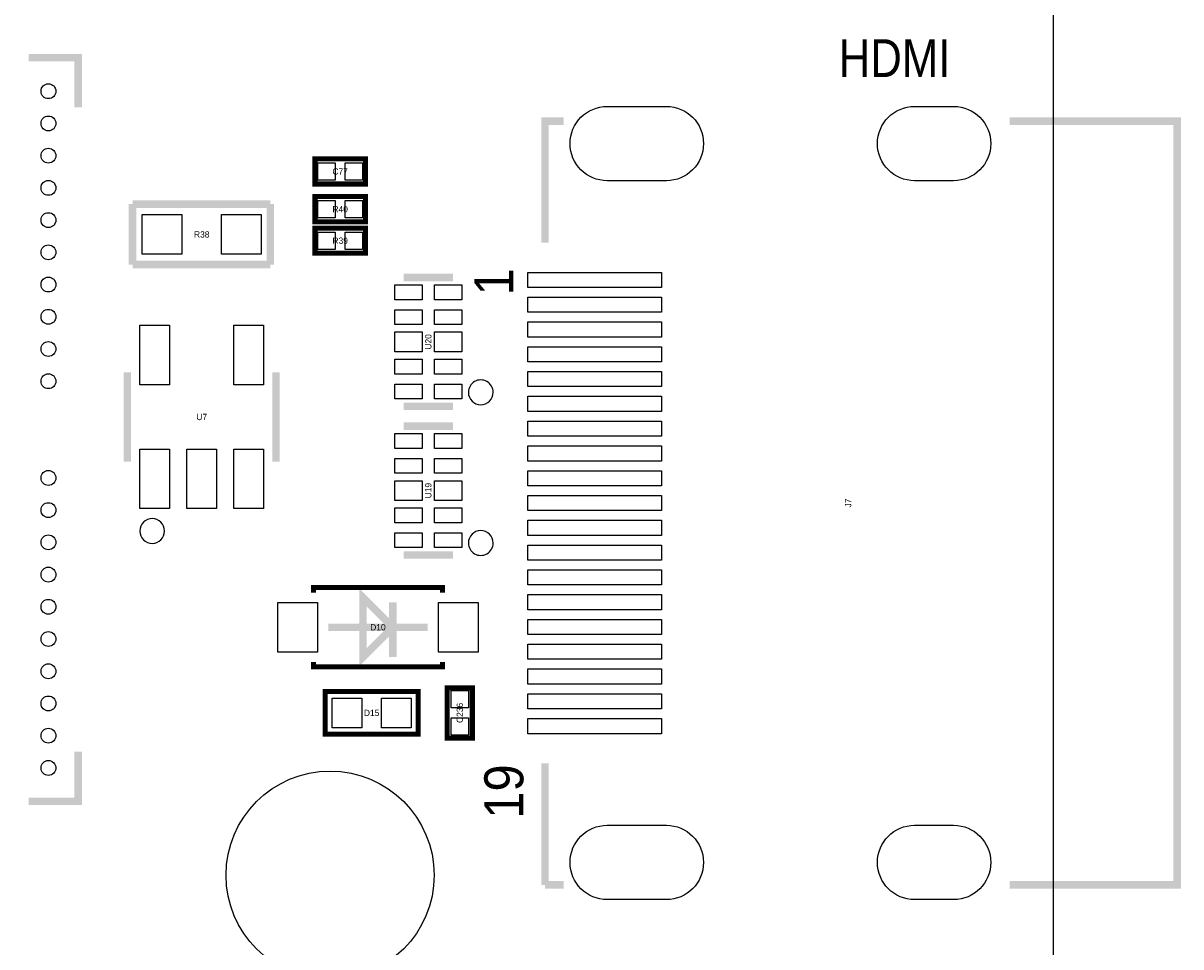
# Model space of a CAD drawing. Extents: x -11.1 to 87.6, y 0 to 56.
# Tile 19 of 20: x 64.2 to 87.6, y 19.5 to 38.2. Entities that reach past the tile are written whole.
import ezdxf
from ezdxf.enums import TextEntityAlignment as Align

# ---------------------------------------------------------------- set-up
doc = ezdxf.new("R2010")
doc.units = 0
for name, color, linetype in [('BG_OUTLINE', 12, 'CONTINUOUS'), ('BG_SILKSCREEN_TOP', 7, 'CONTINUOUS'), ('PG_SILKSCREEN_TOP', 253, 'CONTINUOUS'), ('PIN_TOP', 92, 'CONTINUOUS'), ('RD_SILKSCREEN_TOP', 7, 'CONTINUOUS')]:
    doc.layers.add(name, color=color, linetype=linetype)

msp = doc.modelspace()

# ---------------------------------------------------------------- linework, layer by layer
at = {"layer": 'BG_OUTLINE'}
msp.add_lwpolyline([(0, 1.500124), (0, 54.500018, -0.414227), (1.500124, 55.999888), (15.999968, 55.999888, -0.414241), (16.999966, 54.99989), (16.999966, 52.500022, 0.414244), (18.50009, 50.999898, 0.414204), (19.99996, 52.500022), (19.99996, 54.99989, -0.414226), (20.999958, 55.999888), (21.3614, 55.999888), (83.49996, 55.999888, -0.414216), (85.000084, 54.500018), (85.000084, 1.500124, -0.414251), (83.49996, 0), (1.500124, 0, -0.414262)], format="xyb", close=True, dxfattribs=at)
at = {"layer": 'PG_SILKSCREEN_TOP'}
for points, const_width in [([(64.324992, 37.472112), (65.32499, 37.472112), (65.32499, 36.472114)], 0.150114), ([(74.74458, 33.740344), (74.74458, 36.193222), (75.122278, 36.193222)], 0.1524), ([(84.12226, 36.193222), (87.499952, 36.193222), (87.499952, 20.787614), (84.12226, 20.787614)], 0.1524), ([(70.104, 34.925), (71.12, 34.925), (71.12, 35.433), (70.104, 35.433), (70.104, 34.925)], 0.1016), ([(66.421, 33.2994), (66.421, 34.5186)], 0.1524), ([(66.421, 34.5186), (69.2023, 34.5186)], 0.1524), ([(69.2023, 34.5186), (69.2023, 33.2994)], 0.1524), ([(71.12, 34.671), (70.104, 34.671), (70.104, 34.163), (71.12, 34.163), (71.12, 34.671)], 0.1016), ([(71.12, 34.036), (70.104, 34.036), (70.104, 33.528), (71.12, 33.528), (71.12, 34.036)], 0.1016), ([(69.2023, 33.2994), (66.421, 33.2994)], 0.1524), ([(71.889874, 33.04032), (72.890126, 33.04032)], 0.150114), ([(66.317876, 29.326078), (66.317876, 31.125922)], 0.150114), ([(69.318124, 31.125922), (69.318124, 29.326078)], 0.150114), ([(71.889874, 30.440376), (72.890126, 30.440376)], 0.150114), ([(71.889874, 30.040326), (72.890126, 30.040326)], 0.150114), ([(71.889874, 27.440382), (72.890126, 27.440382)], 0.150114), ([(72.673972, 26.684224), (72.673972, 26.7843), (70.074028, 26.7843), (70.074028, 26.684224)], 0.100076), ([(71.074026, 26.584148), (71.074026, 25.384252), (71.673974, 25.9842), (71.074026, 26.584148)], 0.150114), ([(71.673974, 25.384252), (71.673974, 26.484326)], 0.150114), ([(72.373998, 25.9842), (70.374002, 25.9842)], 0.150114), ([(72.673972, 25.284176), (72.673972, 25.1841), (70.074028, 25.1841), (70.074028, 25.284176)], 0.100076), ([(72.771, 24.765), (72.771, 23.749), (73.279, 23.749), (73.279, 24.765), (72.771, 24.765)], 0.1016), ([(72.1868, 23.8252), (70.3072, 23.8252), (70.3072, 24.6888), (72.1868, 24.6888), (72.1868, 23.8252)], 0.1016), ([(65.32499, 23.471886), (65.32499, 22.471888), (64.324992, 22.471888)], 0.150114), ([(74.74458, 20.787614), (74.74458, 23.240492)], 0.1524), ([(75.122278, 20.787614), (74.74458, 20.787614)], 0.1524)]:
    msp.add_lwpolyline(points, dxfattribs=dict(at, const_width=const_width))
for points in [[(73.699116, 30.72384, 1), (73.199196, 30.723884, 1)], [(67.067938, 27.92603, 1), (66.568062, 27.92597, 1)], [(73.699116, 27.68346, 1), (73.199196, 27.683504, 1)]]:
    msp.add_lwpolyline(points, format="xyb", close=True, dxfattribs=at)
at = {"layer": 'PIN_TOP'}
for points in [[(76.000356, 36.48964), (77.194156, 36.48964, -1), (77.194156, 34.99104), (76.000356, 34.99104, -1)], [(82.203544, 36.48964), (82.990944, 36.48964, -1), (82.990944, 34.99104), (82.203544, 34.99104, -1)], [(76.000356, 21.989796), (77.194156, 21.989796, -1), (77.194156, 20.491196), (76.000356, 20.491196, -1)], [(82.203544, 21.989796), (82.990944, 21.989796, -1), (82.990944, 20.491196), (82.203544, 20.491196, -1)]]:
    msp.add_lwpolyline(points, format="xyb", close=True, dxfattribs=at)
for points in [[(70.161912, 35.003994), (70.161912, 35.354006), (70.511924, 35.354006), (70.511924, 35.003994)], [(70.712076, 35.003994), (70.712076, 35.354006), (71.062088, 35.354006), (71.062088, 35.003994)], [(70.511924, 34.592006), (70.511924, 34.241994), (70.161912, 34.241994), (70.161912, 34.592006)], [(71.062088, 34.592006), (71.062088, 34.241994), (70.712076, 34.241994), (70.712076, 34.592006)], [(67.41795, 34.30905), (67.41795, 33.50895), (66.61785, 33.50895), (66.61785, 34.30905)], [(69.01815, 34.30905), (69.01815, 33.50895), (68.21805, 33.50895), (68.21805, 34.30905)], [(70.511924, 33.957006), (70.511924, 33.606994), (70.161912, 33.606994), (70.161912, 33.957006)], [(71.062088, 33.957006), (71.062088, 33.606994), (70.712076, 33.606994), (70.712076, 33.957006)], [(77.093572, 32.838136), (74.401172, 32.838136), (74.401172, 33.142936), (77.093572, 33.142936)], [(72.264905, 32.590359), (71.714995, 32.590359), (71.714995, 32.890333), (72.264905, 32.890333)], [(73.065005, 32.590359), (72.515095, 32.590359), (72.515095, 32.890333), (73.065005, 32.890333)], [(77.093572, 32.33801), (74.401172, 32.33801), (74.401172, 32.64281), (77.093572, 32.64281)], [(72.264905, 32.090487), (71.714995, 32.090487), (71.714995, 32.390461), (72.264905, 32.390461)], [(73.065005, 32.090487), (72.515095, 32.090487), (72.515095, 32.390461), (73.065005, 32.390461)], [(66.56832, 30.876494), (66.56832, 32.075374), (67.16776, 32.075374), (67.16776, 30.876494)], [(68.46824, 30.876494), (68.46824, 32.075374), (69.06768, 32.075374), (69.06768, 30.876494)], [(77.093572, 31.838138), (74.401172, 31.838138), (74.401172, 32.142938), (77.093572, 32.142938)], [(72.264905, 31.540323), (71.714995, 31.540323), (71.714995, 31.940373), (72.264905, 31.940373)], [(73.065005, 31.540323), (72.515095, 31.540323), (72.515095, 31.940373), (73.065005, 31.940373)], [(77.093572, 31.338012), (74.401172, 31.338012), (74.401172, 31.642812), (77.093572, 31.642812)], [(72.264905, 31.090235), (71.714995, 31.090235), (71.714995, 31.390209), (72.264905, 31.390209)], [(73.065005, 31.090235), (72.515095, 31.090235), (72.515095, 31.390209), (73.065005, 31.390209)], [(77.093572, 30.83814), (74.401172, 30.83814), (74.401172, 31.14294), (77.093572, 31.14294)], [(72.264905, 30.590363), (71.714995, 30.590363), (71.714995, 30.890337), (72.264905, 30.890337)], [(73.065005, 30.590363), (72.515095, 30.590363), (72.515095, 30.890337), (73.065005, 30.890337)], [(77.093572, 30.338014), (74.401172, 30.338014), (74.401172, 30.642814), (77.093572, 30.642814)], [(77.093572, 29.838142), (74.401172, 29.838142), (74.401172, 30.142942), (77.093572, 30.142942)], [(72.264905, 29.590365), (71.714995, 29.590365), (71.714995, 29.890339), (72.264905, 29.890339)], [(73.065005, 29.590365), (72.515095, 29.590365), (72.515095, 29.890339), (73.065005, 29.890339)], [(66.56832, 28.376626), (66.56832, 29.575506), (67.16776, 29.575506), (67.16776, 28.376626)], [(67.51828, 28.376626), (67.51828, 29.575506), (68.11772, 29.575506), (68.11772, 28.376626)], [(68.46824, 28.376626), (68.46824, 29.575506), (69.06768, 29.575506), (69.06768, 28.376626)], [(77.093572, 29.338016), (74.401172, 29.338016), (74.401172, 29.642816), (77.093572, 29.642816)], [(72.264905, 29.090493), (71.714995, 29.090493), (71.714995, 29.390467), (72.264905, 29.390467)], [(73.065005, 29.090493), (72.515095, 29.090493), (72.515095, 29.390467), (73.065005, 29.390467)], [(77.093572, 28.838144), (74.401172, 28.838144), (74.401172, 29.142944), (77.093572, 29.142944)], [(72.264905, 28.540329), (71.714995, 28.540329), (71.714995, 28.940379), (72.264905, 28.940379)], [(73.065005, 28.540329), (72.515095, 28.540329), (72.515095, 28.940379), (73.065005, 28.940379)], [(77.093572, 28.338018), (74.401172, 28.338018), (74.401172, 28.642818), (77.093572, 28.642818)], [(72.264905, 28.090241), (71.714995, 28.090241), (71.714995, 28.390215), (72.264905, 28.390215)], [(73.065005, 28.090241), (72.515095, 28.090241), (72.515095, 28.390215), (73.065005, 28.390215)], [(77.093572, 27.837892), (74.401172, 27.837892), (74.401172, 28.142692), (77.093572, 28.142692)], [(72.264905, 27.590369), (71.714995, 27.590369), (71.714995, 27.890343), (72.264905, 27.890343)], [(73.065005, 27.590369), (72.515095, 27.590369), (72.515095, 27.890343), (73.065005, 27.890343)], [(77.093572, 27.33802), (74.401172, 27.33802), (74.401172, 27.64282), (77.093572, 27.64282)], [(77.093572, 26.837894), (74.401172, 26.837894), (74.401172, 27.142694), (77.093572, 27.142694)], [(77.093572, 26.338022), (74.401172, 26.338022), (74.401172, 26.642822), (77.093572, 26.642822)], [(70.154038, 26.484199), (70.154038, 25.484201), (69.353938, 25.484201), (69.353938, 26.484199)], [(73.394062, 26.484199), (73.394062, 25.484201), (72.593962, 25.484201), (72.593962, 26.484199)], [(77.093572, 25.837896), (74.401172, 25.837896), (74.401172, 26.142696), (77.093572, 26.142696)], [(77.093572, 25.338024), (74.401172, 25.338024), (74.401172, 25.642824), (77.093572, 25.642824)], [(77.093572, 24.837898), (74.401172, 24.837898), (74.401172, 25.142698), (77.093572, 25.142698)], [(71.046848, 24.55672), (71.046848, 23.95728), (70.447408, 23.95728), (70.447408, 24.55672)], [(72.046592, 24.55672), (72.046592, 23.95728), (71.447152, 23.95728), (71.447152, 24.55672)], [(72.849994, 24.707088), (73.200006, 24.707088), (73.200006, 24.357076), (72.849994, 24.357076)], [(77.093572, 24.338026), (74.401172, 24.338026), (74.401172, 24.642826), (77.093572, 24.642826)], [(72.849994, 24.156924), (73.200006, 24.156924), (73.200006, 23.806912), (72.849994, 23.806912)], [(77.093572, 23.8379), (74.401172, 23.8379), (74.401172, 24.1427), (77.093572, 24.1427)]]:
    msp.add_lwpolyline(points, close=True, dxfattribs=at)
for centre, radius in [((64.725042, 36.79698), 0.14986), ((64.725042, 36.146994), 0.14986), ((64.725042, 35.497008), 0.14986), ((64.725042, 34.847022), 0.14986), ((64.725042, 34.197036), 0.14986), ((64.725042, 33.54705), 0.14986), ((64.725042, 32.897064), 0.14986), ((64.725042, 32.247078), 0.14986), ((64.725042, 31.597092), 0.14986), ((64.725042, 30.947106), 0.14986), ((64.725042, 28.996894), 0.14986), ((64.725042, 28.346908), 0.14986), ((64.725042, 27.696922), 0.14986), ((64.725042, 27.046936), 0.14986), ((64.725042, 26.39695), 0.14986), ((64.725042, 25.746964), 0.14986), ((64.725042, 25.096978), 0.14986), ((64.725042, 24.446992), 0.14986), ((64.725042, 23.797006), 0.14986), ((64.725042, 23.14702), 0.14986), ((70.408546, 20.982686), 2.099945)]:
    msp.add_circle(centre, radius, dxfattribs=at)

# ---------------------------------------------------------------- texts
at = {"layer": 'BG_SILKSCREEN_TOP', "width": 0.866667}
msp.add_text('HDMI', height=0.762, dxfattribs=at).set_placement((80.670654, 37.084))
at = {"layer": 'PG_SILKSCREEN_TOP', "width": 0.935484}
for s, p in [('1', (74.1045, 32.6771)), ('19', (74.3077, 22.1234))]:
    msp.add_text(s, height=0.7874, rotation=90, dxfattribs=at).set_placement(p)
at = {"layer": 'RD_SILKSCREEN_TOP'}
for s, p in [('C77', (70.612, 35.1155)), ('R40', (70.612, 34.3535)), ('R38', (67.818, 33.8455)), ('R39', (70.612, 33.7185)), ('U7', (67.818, 30.1625)), ('D10', (71.374, 25.9207)), ('D15', (71.247, 24.1935))]:
    msp.add_text(s, height=0.127, dxfattribs=at).set_placement(p, align=Align.CENTER)
for s, p in [('U20', (72.4535, 31.740348)), ('U19', (72.4535, 28.740354)), ('J7', (80.925162, 28.490418)), ('C236', (73.0885, 24.257))]:
    msp.add_text(s, height=0.127, rotation=90, dxfattribs=at).set_placement(p, align=Align.CENTER)

doc.saveas('drawing.dxf')
